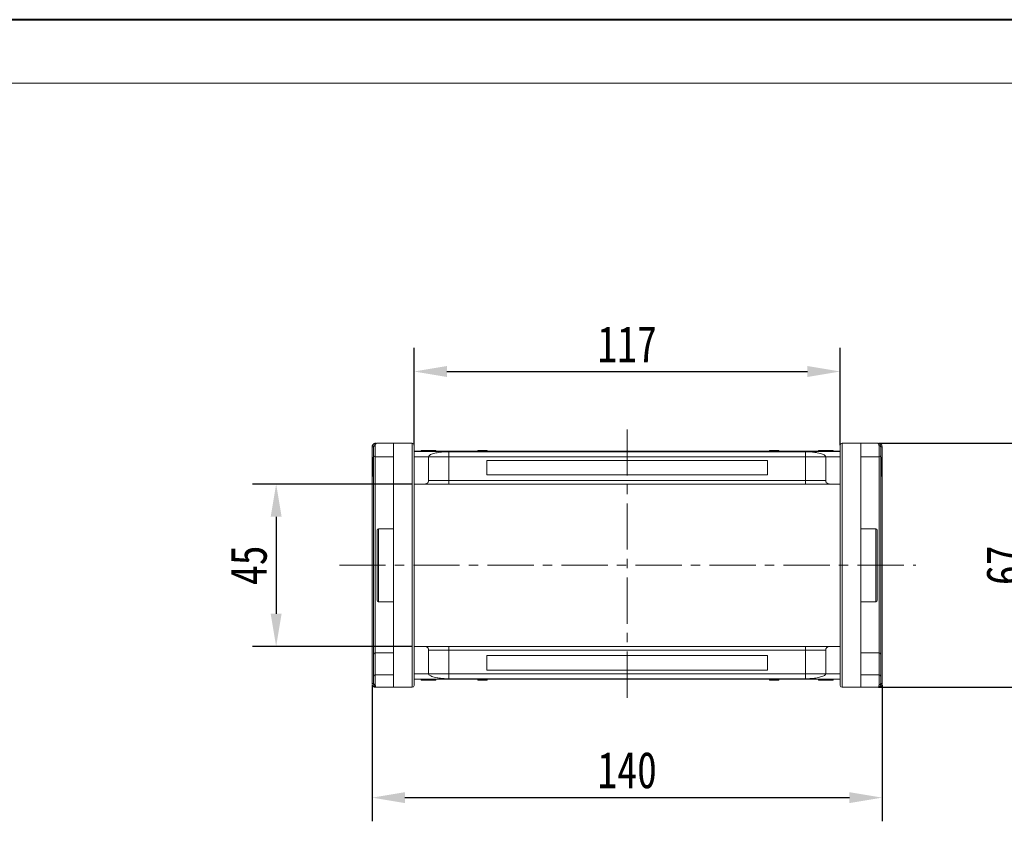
# Model space of a CAD drawing. Header units: millimetres. Extents: x 506 to 1981, y 649 to 1682.
# Tile 19 of 86: x 959 to 1229, y 1462 to 1682. Entities that reach past the tile are written whole.
import ezdxf

# ---------------------------------------------------------------- set-up
doc = ezdxf.new("R2010")
doc.units = ezdxf.units.MM
doc.linetypes.add('CENTERX2', pattern=[20.32, 12.7, -2.54, 2.54, -2.54])
doc.styles.get("Standard").update_dxf_attribs({"font": '仿宋_GB2312.ttf', "width": 0.8})
doc.dimstyles.new('副本 ISO-45.1', dxfattribs={"dimtxt": 10, "dimasz": 9, "dimexe": 6.5, "dimexo": 0.625, "dimgap": 2.5, "dimtad": 1, "dimdsep": 46, "dimtxsty": 'Standard', "dimcen": 2.5, "dimadec": 0, "dimazin": 0, "dimtfac": 1, "dimtmove": 0, "dimatfit": 3, "dimfxl": 0, "dimarcsym": 0})

# ---------------------------------------------------------------- blocks, each defined once
blk = doc.blocks.new('*D2702')
at = {"color": 0, "lineweight": -2}
for p, q in [((1066.23, 1554.34), (1022.49, 1554.34)), ((1028.99, 1545.34), (1028.99, 1518.74)), ((1066.23, 1509.74), (1022.49, 1509.74))]:
    blk.add_line(p, q, dxfattribs=at)
at = {"color": 0, "lineweight": 9}
for points in [[(1027.49, 1545.34), (1030.49, 1545.34), (1028.99, 1554.34)], [(1027.49, 1518.74), (1030.49, 1518.74), (1028.99, 1509.74)]]:
    blk.add_solid(points, dxfattribs=at)
at = {"layer": 'Defpoints', "color": 0, "lineweight": 9}
for p in [(1066.85, 1554.34), (1028.99, 1509.74), (1066.85, 1509.74)]:
    blk.add_point(p, dxfattribs=at)
at = {"color": 0, "lineweight": 9, "insert": (1021.49, 1532.04), "char_height": 10, "attachment_point": 5, "rotation": 90}
blk.add_mtext('45', dxfattribs=at)
blk = doc.blocks.new('*D2703')
at = {"color": 0, "lineweight": -2}
for p, q in [((1194.36, 1565.54), (1242.96, 1565.54)), ((1236.46, 1556.54), (1236.46, 1507.54)), ((1194.36, 1498.54), (1242.96, 1498.54))]:
    blk.add_line(p, q, dxfattribs=at)
at = {"color": 0, "lineweight": 9}
for points in [[(1234.96, 1556.54), (1237.96, 1556.54), (1236.46, 1565.54)], [(1234.96, 1507.54), (1237.96, 1507.54), (1236.46, 1498.54)]]:
    blk.add_solid(points, dxfattribs=at)
at = {"layer": 'Defpoints', "color": 0, "lineweight": 9}
for p in [(1193.74, 1565.54), (1193.74, 1498.54), (1236.46, 1498.54)]:
    blk.add_point(p, dxfattribs=at)
at = {"color": 0, "lineweight": 9, "insert": (1228.96, 1532.04), "char_height": 10, "attachment_point": 5, "rotation": 90}
blk.add_mtext('67', dxfattribs=at)
blk = doc.blocks.new('*D2704')
at = {"color": 0, "lineweight": -2}
for p, q in [((1066.85, 1564.99), (1066.85, 1591.73)), ((1183.85, 1564.99), (1183.85, 1591.73)), ((1075.85, 1585.23), (1174.85, 1585.23))]:
    blk.add_line(p, q, dxfattribs=at)
at = {"color": 0, "lineweight": 9}
for points in [[(1075.85, 1586.73), (1075.85, 1583.73), (1066.85, 1585.23)], [(1174.85, 1586.73), (1174.85, 1583.73), (1183.85, 1585.23)]]:
    blk.add_solid(points, dxfattribs=at)
at = {"layer": 'Defpoints', "color": 0, "lineweight": 9}
for p in [(1183.85, 1585.23), (1066.85, 1564.36), (1183.85, 1564.36)]:
    blk.add_point(p, dxfattribs=at)
at = {"color": 0, "lineweight": 9, "insert": (1125.35, 1592.73), "char_height": 10, "attachment_point": 5}
blk.add_mtext('117', dxfattribs=at)
blk = doc.blocks.new('*D2705')
at = {"color": 0, "lineweight": -2}
for p, q in [((1055.35, 1499.09), (1055.35, 1461.76)), ((1195.35, 1499.09), (1195.35, 1461.76)), ((1064.35, 1468.26), (1186.35, 1468.26))]:
    blk.add_line(p, q, dxfattribs=at)
at = {"color": 0, "lineweight": 9}
for points in [[(1064.35, 1469.76), (1064.35, 1466.76), (1055.35, 1468.26)], [(1186.35, 1469.76), (1186.35, 1466.76), (1195.35, 1468.26)]]:
    blk.add_solid(points, dxfattribs=at)
at = {"layer": 'Defpoints', "color": 0, "lineweight": 9}
for p in [(1055.35, 1499.72), (1195.35, 1499.72), (1195.35, 1468.26)]:
    blk.add_point(p, dxfattribs=at)
at = {"color": 0, "lineweight": 9, "insert": (1125.35, 1475.76), "char_height": 10, "attachment_point": 5}
blk.add_mtext('140', dxfattribs=at)

msp = doc.modelspace()

# ---------------------------------------------------------------- linework, layer by layer
at = {"color": 7, "lineweight": 40}
msp.add_line((1967.115, 1681.796), (506.287, 1681.796), dxfattribs=at)
at = {"color": 7, "lineweight": 13}
msp.add_line((1949.724, 1664.405), (593.241, 1664.405), dxfattribs=at)
at = {"color": 1, "linetype": 'CENTERX2', "lineweight": 13}
for p, q in [((1125.351, 1569.347), (1125.351, 1494.741)), ((1046.349, 1532.044), (1204.57, 1532.044))]:
    msp.add_line(p, q, dxfattribs=at)
at = {"color": 7, "linetype": 'Continuous', "lineweight": 15}
for p, q in [((1061.201, 1565.544), (1056.701, 1565.544)), ((1061.201, 1565.544), (1061.201, 1498.544)), ((1066.351, 1565.544), (1061.201, 1565.544)), ((1066.351, 1565.544), (1066.351, 1498.544)), ((1184.351, 1498.544), (1184.351, 1565.544)), ((1189.501, 1565.544), (1184.351, 1565.544)), ((1189.501, 1498.544), (1189.501, 1565.544)), ((1194.001, 1565.544), (1189.501, 1565.544)), ((1055.351, 1564.542), (1055.351, 1564.545)), ((1055.351, 1564.545), (1055.701, 1564.544)), ((1055.351, 1564.542), (1055.701, 1564.542)), ((1055.351, 1499.546), (1055.351, 1564.542)), ((1056.201, 1564.877), (1056.201, 1561.794)), ((1125.351, 1563.344), (1066.851, 1563.344)), ((1066.851, 1563.3), (1125.351, 1563.3)), ((1068.8, 1563.544), (1068.8, 1563.344)), ((1069.206, 1563.544), (1069.206, 1563.344)), ((1070.824, 1563.544), (1070.824, 1563.344)), ((1072.44, 1563.544), (1072.44, 1563.344)), ((1072.851, 1563.544), (1072.851, 1563.344)), ((1125.351, 1563.212), (1076.351, 1563.212)), ((1076.351, 1563.212), (1076.351, 1561.844)), ((1084.369, 1563.344), (1084.369, 1563.544)), ((1084.369, 1563.544), (1084.596, 1563.544)), ((1084.596, 1563.544), (1084.596, 1563.344)), ((1084.608, 1563.544), (1084.596, 1563.544)), ((1084.608, 1563.344), (1084.608, 1563.544)), ((1084.608, 1563.544), (1084.713, 1563.544)), ((1084.713, 1563.344), (1084.713, 1563.544)), ((1084.713, 1563.544), (1085.194, 1563.544)), ((1085.194, 1563.544), (1085.194, 1563.344)), ((1085.403, 1563.544), (1085.194, 1563.544)), ((1085.403, 1563.344), (1085.403, 1563.544)), ((1085.403, 1563.544), (1086.782, 1563.544)), ((1086.782, 1563.544), (1086.782, 1563.344)), ((1086.922, 1563.544), (1086.782, 1563.544)), ((1086.922, 1563.344), (1086.922, 1563.544)), ((1183.851, 1563.344), (1125.351, 1563.344)), ((1125.351, 1563.3), (1183.851, 1563.3)), ((1174.351, 1563.212), (1125.351, 1563.212)), ((1164.395, 1563.544), (1164.395, 1563.344)), ((1164.399, 1563.544), (1164.395, 1563.544)), ((1164.399, 1563.344), (1164.399, 1563.544)), ((1164.399, 1563.544), (1164.881, 1563.544)), ((1164.881, 1563.344), (1164.881, 1563.544)), ((1165.14, 1563.544), (1164.881, 1563.544)), ((1165.14, 1563.544), (1165.14, 1563.344)), ((1165.211, 1563.544), (1165.14, 1563.544)), ((1165.211, 1563.344), (1165.211, 1563.544)), ((1165.211, 1563.544), (1165.656, 1563.544)), ((1165.656, 1563.344), (1165.656, 1563.544)), ((1165.656, 1563.544), (1166.374, 1563.544)), ((1166.374, 1563.344), (1166.374, 1563.544)), ((1166.374, 1563.544), (1166.725, 1563.544)), ((1166.725, 1563.544), (1166.725, 1563.344)), ((1166.83, 1563.544), (1166.725, 1563.544)), ((1166.83, 1563.344), (1166.83, 1563.544)), ((1166.83, 1563.544), (1166.948, 1563.544)), ((1166.948, 1563.344), (1166.948, 1563.544)), ((1174.351, 1561.844), (1174.351, 1563.212)), ((1177.851, 1563.544), (1177.851, 1563.344)), ((1179.905, 1563.344), (1179.905, 1563.544)), ((1181.902, 1563.544), (1181.902, 1563.344)), ((1194.501, 1561.794), (1194.501, 1564.877)), ((1195.001, 1564.544), (1195.351, 1564.545)), ((1195.001, 1564.542), (1195.351, 1564.542)), ((1195.351, 1564.545), (1195.351, 1564.542)), ((1195.351, 1564.542), (1195.351, 1499.546)), ((1055.701, 1561.608), (1055.501, 1561.608)), ((1056.201, 1561.794), (1061.201, 1561.794)), ((1056.201, 1508.003), (1056.201, 1561.794)), ((1070.851, 1561.844), (1066.851, 1561.844)), ((1070.851, 1561.844), (1076.351, 1561.844)), ((1070.851, 1561.844), (1070.851, 1555.344)), ((1076.351, 1561.844), (1076.351, 1555.344)), ((1076.351, 1561.844), (1125.351, 1561.844)), ((1125.351, 1560.844), (1086.851, 1560.844)), ((1086.851, 1560.844), (1086.851, 1556.844)), ((1125.351, 1561.844), (1174.351, 1561.844)), ((1163.851, 1560.844), (1125.351, 1560.844)), ((1163.851, 1556.844), (1163.851, 1560.844)), ((1174.351, 1561.844), (1179.851, 1561.844)), ((1174.351, 1555.344), (1174.351, 1561.844)), ((1179.851, 1561.844), (1183.851, 1561.844)), ((1179.851, 1555.344), (1179.851, 1561.844)), ((1189.501, 1561.794), (1194.501, 1561.794)), ((1194.501, 1561.794), (1194.501, 1508.003)), ((1195.001, 1561.608), (1195.201, 1561.608)), ((1195.001, 1561.544), (1195.201, 1561.544)), ((1195.201, 1561.544), (1195.201, 1558.308)), ((1055.701, 1559.037), (1055.501, 1559.037)), ((1195.201, 1558.308), (1195.001, 1558.308)), ((1195.001, 1558.211), (1195.201, 1558.211)), ((1195.201, 1558.147), (1195.001, 1558.147)), ((1195.201, 1558.211), (1195.201, 1558.147)), ((1055.501, 1556.48), (1055.701, 1556.48)), ((1066.851, 1554.344), (1069.851, 1554.344)), ((1076.351, 1555.344), (1070.851, 1555.344)), ((1076.351, 1555.344), (1076.351, 1554.344)), ((1125.351, 1555.344), (1076.351, 1555.344)), ((1076.351, 1554.344), (1125.351, 1554.344)), ((1086.851, 1556.844), (1125.351, 1556.844)), ((1125.351, 1556.844), (1163.851, 1556.844)), ((1174.351, 1555.344), (1125.351, 1555.344)), ((1125.351, 1554.344), (1174.351, 1554.344)), ((1179.851, 1555.344), (1174.351, 1555.344)), ((1174.351, 1555.344), (1174.351, 1554.344)), ((1180.851, 1554.344), (1183.851, 1554.344)), ((1195.001, 1556.48), (1195.201, 1556.48)), ((1061.201, 1542.044), (1057.051, 1542.044)), ((1057.051, 1542.044), (1057.051, 1532.044)), ((1193.651, 1542.044), (1189.501, 1542.044)), ((1193.651, 1522.044), (1193.651, 1542.044)), ((1057.051, 1532.044), (1057.051, 1522.044)), ((1057.051, 1522.044), (1061.201, 1522.044)), ((1189.501, 1522.044), (1193.651, 1522.044)), ((1069.851, 1509.744), (1066.851, 1509.744)), ((1070.851, 1508.744), (1070.851, 1502.244)), ((1070.851, 1508.744), (1076.351, 1508.744)), ((1076.351, 1509.744), (1076.351, 1508.744)), ((1125.351, 1509.744), (1076.351, 1509.744)), ((1076.351, 1508.744), (1076.351, 1502.244)), ((1076.351, 1508.744), (1125.351, 1508.744)), ((1174.351, 1509.744), (1125.351, 1509.744)), ((1125.351, 1508.744), (1174.351, 1508.744)), ((1174.351, 1508.744), (1174.351, 1509.744)), ((1174.351, 1508.744), (1179.851, 1508.744)), ((1174.351, 1502.244), (1174.351, 1508.744)), ((1179.851, 1502.244), (1179.851, 1508.744)), ((1180.851, 1509.744), (1183.851, 1509.744)), ((1055.701, 1501.605), (1055.701, 1507.649)), ((1061.201, 1508.003), (1056.201, 1508.003)), ((1056.201, 1501.958), (1056.201, 1508.003)), ((1125.351, 1507.244), (1086.851, 1507.244)), ((1086.851, 1507.244), (1086.851, 1503.244)), ((1163.851, 1507.244), (1125.351, 1507.244)), ((1163.851, 1503.244), (1163.851, 1507.244)), ((1194.501, 1508.003), (1189.501, 1508.003)), ((1194.501, 1508.003), (1194.501, 1501.958)), ((1195.001, 1507.649), (1195.001, 1501.605)), ((1086.851, 1503.244), (1125.351, 1503.244)), ((1125.351, 1503.244), (1163.851, 1503.244)), ((1056.201, 1501.958), (1056.201, 1499.211)), ((1061.201, 1501.958), (1056.201, 1501.958)), ((1066.851, 1502.244), (1070.851, 1502.244)), ((1125.351, 1500.789), (1066.851, 1500.789)), ((1066.851, 1500.744), (1125.351, 1500.744)), ((1068.8, 1500.544), (1068.8, 1500.744)), ((1070.797, 1500.744), (1070.797, 1500.544)), ((1076.351, 1502.244), (1070.851, 1502.244)), ((1072.851, 1500.544), (1072.851, 1500.744)), ((1076.351, 1502.244), (1076.351, 1500.876)), ((1125.351, 1502.244), (1076.351, 1502.244)), ((1076.351, 1500.876), (1125.351, 1500.876)), ((1084.369, 1500.744), (1084.369, 1500.544)), ((1084.487, 1500.544), (1084.369, 1500.544)), ((1084.487, 1500.744), (1084.487, 1500.544)), ((1084.487, 1500.544), (1084.592, 1500.544)), ((1084.592, 1500.544), (1084.592, 1500.744)), ((1084.943, 1500.544), (1084.592, 1500.544)), ((1084.943, 1500.744), (1084.943, 1500.544)), ((1085.661, 1500.544), (1084.943, 1500.544)), ((1085.661, 1500.744), (1085.661, 1500.544)), ((1086.106, 1500.544), (1085.661, 1500.544)), ((1086.106, 1500.744), (1086.106, 1500.544)), ((1086.106, 1500.544), (1086.177, 1500.544)), ((1086.177, 1500.544), (1086.177, 1500.744)), ((1086.177, 1500.544), (1086.436, 1500.544)), ((1086.436, 1500.744), (1086.436, 1500.544)), ((1086.918, 1500.544), (1086.436, 1500.544)), ((1086.918, 1500.744), (1086.918, 1500.544)), ((1086.918, 1500.544), (1086.922, 1500.544)), ((1086.922, 1500.544), (1086.922, 1500.744)), ((1174.351, 1502.244), (1125.351, 1502.244)), ((1125.351, 1500.876), (1174.351, 1500.876)), ((1183.851, 1500.789), (1125.351, 1500.789)), ((1125.351, 1500.744), (1183.851, 1500.744)), ((1164.395, 1500.744), (1164.395, 1500.544)), ((1164.395, 1500.544), (1164.535, 1500.544)), ((1164.535, 1500.544), (1164.535, 1500.744)), ((1165.914, 1500.544), (1164.535, 1500.544)), ((1165.914, 1500.744), (1165.914, 1500.544)), ((1165.914, 1500.544), (1166.123, 1500.544)), ((1166.123, 1500.544), (1166.123, 1500.744)), ((1166.604, 1500.544), (1166.123, 1500.544)), ((1166.604, 1500.744), (1166.604, 1500.544)), ((1166.709, 1500.544), (1166.604, 1500.544)), ((1166.709, 1500.744), (1166.709, 1500.544)), ((1166.709, 1500.544), (1166.721, 1500.544)), ((1166.721, 1500.544), (1166.721, 1500.744)), ((1166.948, 1500.544), (1166.721, 1500.544)), ((1166.948, 1500.744), (1166.948, 1500.544)), ((1174.351, 1502.244), (1174.351, 1500.876)), ((1179.851, 1502.244), (1174.351, 1502.244)), ((1177.851, 1500.544), (1177.851, 1500.744)), ((1178.262, 1500.544), (1178.262, 1500.744)), ((1183.851, 1502.244), (1179.851, 1502.244)), ((1179.878, 1500.544), (1179.878, 1500.744)), ((1181.496, 1500.544), (1181.496, 1500.744)), ((1181.902, 1500.544), (1181.902, 1500.744)), ((1194.501, 1501.958), (1189.501, 1501.958)), ((1194.501, 1499.211), (1194.501, 1501.958)), ((1055.351, 1499.543), (1055.351, 1499.546)), ((1055.701, 1499.546), (1055.351, 1499.546)), ((1055.701, 1499.544), (1055.351, 1499.543)), ((1056.701, 1498.544), (1061.201, 1498.544)), ((1061.201, 1498.544), (1066.351, 1498.544)), ((1184.351, 1498.544), (1189.501, 1498.544)), ((1189.501, 1498.544), (1194.001, 1498.544)), ((1195.351, 1499.546), (1195.001, 1499.546)), ((1195.351, 1499.543), (1195.001, 1499.544)), ((1195.351, 1499.546), (1195.351, 1499.543))]:
    msp.add_line(p, q, dxfattribs=at)
for centre, radius, start, end in [((1056.38, 1565.388), 0.158, 100.60493, 166.76076), ((1066.351, 1565.044), 0.5, 0, 90), ((1184.351, 1565.044), 0.5, 90, 180), ((1194.322, 1565.388), 0.158, 13.23924, 79.39507), ((1056.132, 1564.44), 0.443, 80.98068, 166.39946), ((1194.571, 1564.44), 0.443, 13.60053, 99.01929), ((1056.172, 1562.265), 0.472, 184.06872, 273.55943), ((1194.53, 1562.265), 0.472, 266.44057, 355.93128), ((1057.051, 1541.694), 0.35, 90, 180), ((1193.651, 1541.694), 0.35, 0, 90), ((1057.051, 1522.394), 0.35, 180, 270), ((1193.651, 1522.394), 0.35, 270, 0), ((1056.139, 1507.561), 0.446, 81.95053, 168.57825), ((1194.564, 1507.561), 0.446, 11.42175, 98.04947), ((1056.139, 1501.516), 0.446, 81.95053, 168.57825), ((1194.564, 1501.516), 0.446, 11.42175, 98.04947), ((1056.132, 1499.648), 0.443, 193.60053, 279.01929), ((1056.38, 1498.7), 0.158, 193.23924, 259.39507), ((1066.351, 1499.044), 0.5, 270, 0), ((1184.351, 1499.044), 0.5, 180, 270), ((1194.322, 1498.7), 0.158, 280.60493, 346.76076), ((1194.571, 1499.648), 0.443, 260.98068, 346.39946)]:
    msp.add_arc(centre, radius, start, end, dxfattribs=at)
for points, knots in [([(1055.351, 1564.545), (1055.359, 1564.636), (1055.372, 1564.8), (1055.475, 1565.045), (1055.621, 1565.241), (1055.804, 1565.388), (1055.987, 1565.481), (1056.173, 1565.534), (1056.295, 1565.541), (1056.351, 1565.543)], [0, 0, 0, 0, 0.172016, 0.3127556, 0.4995985, 0.630391, 0.7580256, 0.8892284, 1, 1, 1, 1]), ([(1055.701, 1564.544), (1055.718, 1564.68), (1055.754, 1564.967), (1056.004, 1565.293), (1056.334, 1565.505), (1056.579, 1565.531), (1056.701, 1565.544)], [0, 0, 0, 0, 0.2343503, 0.4981953, 0.748869, 1, 1, 1, 1]), ([(1056.701, 1565.544), (1056.585, 1565.513), (1056.404, 1565.466), (1056.233, 1565.178), (1056.211, 1564.971), (1056.201, 1564.877)], [0, 0, 0, 0, 0.4984129, 0.772928, 1, 1, 1, 1]), ([(1194.501, 1564.877), (1194.491, 1564.971), (1194.47, 1565.178), (1194.298, 1565.466), (1194.118, 1565.513), (1194.001, 1565.544)], [0, 0, 0, 0, 0.2270634, 0.50158693, 1, 1, 1, 1]), ([(1194.001, 1565.544), (1194.124, 1565.531), (1194.369, 1565.505), (1194.698, 1565.293), (1194.949, 1564.967), (1194.984, 1564.68), (1195.001, 1564.544)], [0, 0, 0, 0, 0.2511309, 0.5018046, 0.7656407, 1, 1, 1, 1]), ([(1194.351, 1565.543), (1194.407, 1565.54), (1194.531, 1565.534), (1194.717, 1565.48), (1194.899, 1565.387), (1195.081, 1565.241), (1195.228, 1565.045), (1195.33, 1564.801), (1195.344, 1564.636), (1195.351, 1564.545)], [0, 0, 0, 0, 0.1117977, 0.2443303, 0.368648, 0.5004012, 0.6872226, 0.8279677, 1, 1, 1, 1]), ([(1055.701, 1562.232), (1055.701, 1562.304), (1055.701, 1562.45), (1055.701, 1562.774), (1055.701, 1563.147), (1055.701, 1563.413), (1055.701, 1563.544)], [0, 0, 0, 0, 0.24551284, 0.5, 0.75448716, 1, 1, 1, 1]), ([(1066.851, 1532.044), (1066.851, 1533.051), (1066.851, 1535.063), (1066.851, 1538.117), (1066.851, 1541.177), (1066.851, 1543.902), (1066.851, 1546.24), (1066.851, 1548.214), (1066.851, 1550.452), (1066.851, 1552.889), (1066.851, 1555.42), (1066.851, 1557.704), (1066.851, 1559.482), (1066.851, 1560.84), (1066.851, 1561.863), (1066.851, 1562.88), (1066.851, 1563.811), (1066.851, 1564.526), (1066.851, 1564.965), (1066.851, 1565.018), (1066.851, 1565.044)], [0, 0, 0, 0, 0.0582421, 0.1164894, 0.178226, 0.2399726, 0.2828875, 0.3257092, 0.368633, 0.4343113, 0.5, 0.5656783, 0.6313669, 0.6742818, 0.7171034, 0.7600273, 0.8217639, 0.8835106, 0.9417527, 1, 1, 1, 1]), ([(1069.206, 1563.544), (1069.156, 1563.544), (1069.054, 1563.544), (1068.938, 1563.544), (1068.855, 1563.544), (1068.817, 1563.544), (1068.802, 1563.544), (1068.801, 1563.544), (1068.8, 1563.544)], [0, 0, 0, 0, 0.1937693, 0.3935642, 0.587886, 0.7891312, 0.8942826, 1, 1, 1, 1]), ([(1070.824, 1563.544), (1070.69, 1563.544), (1070.387, 1563.544), (1069.867, 1563.544), (1069.445, 1563.544), (1069.236, 1563.544), (1069.206, 1563.544)], [0, 0, 0, 0, 0.2366286, 0.5373614, 0.9329864, 1, 1, 1, 1]), ([(1072.44, 1563.544), (1072.386, 1563.544), (1072.276, 1563.544), (1072.045, 1563.544), (1071.749, 1563.544), (1071.418, 1563.544), (1071.108, 1563.544), (1070.919, 1563.544), (1070.824, 1563.544)], [0, 0, 0, 0, 0.118432, 0.2393289, 0.4494336, 0.6641784, 0.8318201, 1, 1, 1, 1]), ([(1076.351, 1563.212), (1075.96, 1563.204), (1075.264, 1563.188), (1074.344, 1563.1), (1073.56, 1562.996), (1072.847, 1562.867), (1072.184, 1562.708), (1071.613, 1562.519), (1071.177, 1562.303), (1070.903, 1562.076), (1070.869, 1561.921), (1070.851, 1561.844)], [0, 0, 0, 0, 0.1253767, 0.2231439, 0.3210442, 0.4226148, 0.5242047, 0.6437825, 0.7633681, 0.8816833, 1, 1, 1, 1]), ([(1072.851, 1563.544), (1072.849, 1563.544), (1072.844, 1563.544), (1072.801, 1563.544), (1072.723, 1563.544), (1072.624, 1563.544), (1072.526, 1563.544), (1072.469, 1563.544), (1072.44, 1563.544)], [0, 0, 0, 0, 0.1926273, 0.3886837, 0.5820134, 0.7832006, 0.8910383, 1, 1, 1, 1]), ([(1179.851, 1561.844), (1179.832, 1561.926), (1179.793, 1562.088), (1179.491, 1562.326), (1179.012, 1562.55), (1178.361, 1562.753), (1177.555, 1562.929), (1176.728, 1563.056), (1175.94, 1563.141), (1175.189, 1563.198), (1174.645, 1563.207), (1174.351, 1563.212)], [0, 0, 0, 0, 0.1245955, 0.2491892, 0.3738223, 0.4984451, 0.6220504, 0.7455895, 0.8257011, 0.9057067, 1, 1, 1, 1]), ([(1179.905, 1563.544), (1179.772, 1563.544), (1179.37, 1563.544), (1178.814, 1563.544), (1178.306, 1563.544), (1178.003, 1563.544), (1177.866, 1563.544), (1177.855, 1563.544), (1177.851, 1563.544)], [0, 0, 0, 0, 0.1423372, 0.4291269, 0.5899433, 0.7512055, 0.9098946, 1, 1, 1, 1]), ([(1181.902, 1563.544), (1181.892, 1563.544), (1181.871, 1563.544), (1181.668, 1563.544), (1181.363, 1563.544), (1180.828, 1563.544), (1180.319, 1563.544), (1179.964, 1563.544), (1179.905, 1563.544)], [0, 0, 0, 0, 0.148288, 0.2977445, 0.4437132, 0.6077915, 0.9347078, 1, 1, 1, 1]), ([(1183.851, 1565.044), (1183.851, 1565.018), (1183.851, 1564.965), (1183.851, 1564.526), (1183.851, 1563.811), (1183.851, 1562.88), (1183.851, 1561.863), (1183.851, 1560.84), (1183.851, 1559.482), (1183.851, 1557.704), (1183.851, 1555.42), (1183.851, 1552.889), (1183.851, 1550.452), (1183.851, 1548.215), (1183.851, 1546.24), (1183.851, 1543.902), (1183.851, 1541.178), (1183.851, 1538.117), (1183.851, 1535.063), (1183.851, 1533.051), (1183.851, 1532.044)], [0, 0, 0, 0, 0.0582421, 0.1164894, 0.178226, 0.2399726, 0.2828875, 0.3257092, 0.368633, 0.4343113, 0.5, 0.5656783, 0.6313669, 0.6742818, 0.7171034, 0.7600273, 0.8217639, 0.8835106, 0.9417527, 1, 1, 1, 1]), ([(1195.001, 1562.232), (1195.001, 1562.304), (1195.001, 1562.45), (1195.001, 1562.774), (1195.001, 1563.147), (1195.001, 1563.413), (1195.001, 1563.544)], [0, 0, 0, 0, 0.24551284, 0.5, 0.75448716, 1, 1, 1, 1]), ([(1055.501, 1561.608), (1055.501, 1561.604), (1055.501, 1561.59), (1055.501, 1561.396), (1055.501, 1560.908), (1055.501, 1560.201), (1055.501, 1559.55), (1055.501, 1559.136), (1055.501, 1559.037)], [0, 0, 0, 0, 0.1013981, 0.3069957, 0.5061443, 0.6852619, 0.9245571, 1, 1, 1, 1]), ([(1055.701, 1507.649), (1055.701, 1508.282), (1055.701, 1509.545), (1055.701, 1511.61), (1055.701, 1513.799), (1055.701, 1516.121), (1055.701, 1518.562), (1055.701, 1521.092), (1055.701, 1523.689), (1055.701, 1526.331), (1055.701, 1529.415), (1055.701, 1532.94), (1055.701, 1536.434), (1055.701, 1539.448), (1055.701, 1541.991), (1055.701, 1544.494), (1055.701, 1546.948), (1055.701, 1549.335), (1055.701, 1551.622), (1055.701, 1553.788), (1055.701, 1555.818), (1055.701, 1557.983), (1055.701, 1560.213), (1055.701, 1561.559), (1055.701, 1562.232)], [0, 0, 0, 0, 0.0411432, 0.0821686, 0.1233154, 0.1653953, 0.2076405, 0.2500186, 0.2923895, 0.3346347, 0.3767218, 0.4383567, 0.5, 0.5411413, 0.5821667, 0.6233154, 0.6653953, 0.7076405, 0.7500186, 0.7923895, 0.8346347, 0.8767218, 0.9383589, 1, 1, 1, 1]), ([(1195.001, 1562.232), (1195.001, 1561.791), (1195.001, 1560.911), (1195.001, 1559.376), (1195.001, 1557.683), (1195.001, 1555.817), (1195.001, 1553.789), (1195.001, 1551.622), (1195.001, 1549.335), (1195.001, 1546.948), (1195.001, 1544.093), (1195.001, 1540.737), (1195.001, 1537.298), (1195.001, 1534.251), (1195.001, 1531.626), (1195.001, 1528.983), (1195.001, 1526.332), (1195.001, 1523.689), (1195.001, 1521.092), (1195.001, 1518.563), (1195.001, 1516.121), (1195.001, 1513.423), (1195.001, 1510.523), (1195.001, 1508.607), (1195.001, 1507.649)], [0, 0, 0, 0, 0.0411432, 0.0821686, 0.1233154, 0.1653953, 0.2076405, 0.2500186, 0.2923895, 0.3346347, 0.3767218, 0.4383567, 0.5, 0.5411413, 0.5821667, 0.6233154, 0.6653953, 0.7076405, 0.7500186, 0.7923895, 0.8346347, 0.8767218, 0.9383589, 1, 1, 1, 1]), ([(1195.201, 1561.577), (1195.201, 1561.582), (1195.201, 1561.595), (1195.201, 1561.606), (1195.201, 1561.607), (1195.201, 1561.608)], [0, 0, 0, 0, 0.2339239, 0.616331, 1, 1, 1, 1]), ([(1055.501, 1559.037), (1055.501, 1558.904), (1055.501, 1558.502), (1055.501, 1557.861), (1055.501, 1557.2), (1055.501, 1556.733), (1055.501, 1556.507), (1055.501, 1556.488), (1055.501, 1556.48)], [0, 0, 0, 0, 0.1018882, 0.3073435, 0.4929627, 0.6786474, 0.8607914, 1, 1, 1, 1]), ([(1195.201, 1556.48), (1195.201, 1556.486), (1195.201, 1556.498), (1195.201, 1556.66), (1195.201, 1556.985), (1195.201, 1557.493), (1195.201, 1557.89), (1195.201, 1558.147)], [0, 0, 0, 0, 0.1552919, 0.3531453, 0.543243, 0.704067, 1, 1, 1, 1]), ([(1070.851, 1555.344), (1070.84, 1555.232), (1070.818, 1555.007), (1070.646, 1554.707), (1070.392, 1554.481), (1070.111, 1554.361), (1069.925, 1554.349), (1069.851, 1554.344)], [0, 0, 0, 0, 0.2146939, 0.4293877, 0.6440816, 0.8587754, 1, 1, 1, 1]), ([(1069.851, 1554.344), (1069.872, 1554.344), (1069.916, 1554.344), (1070.277, 1554.344), (1070.877, 1554.344), (1071.722, 1554.344), (1072.592, 1554.344), (1073.356, 1554.344), (1074.137, 1554.344), (1075.138, 1554.344), (1075.955, 1554.344), (1076.351, 1554.344)], [0, 0, 0, 0, 0.11649679, 0.2399717, 0.36857994, 0.49991744, 0.63125493, 0.69561579, 0.7600283, 0.88350321, 1, 1, 1, 1]), ([(1174.351, 1554.344), (1174.748, 1554.344), (1175.564, 1554.344), (1176.776, 1554.344), (1177.941, 1554.344), (1178.98, 1554.344), (1179.686, 1554.344), (1180.133, 1554.344), (1180.487, 1554.344), (1180.787, 1554.344), (1180.83, 1554.344), (1180.851, 1554.344)], [0, 0, 0, 0, 0.1164968, 0.2399717, 0.3685799, 0.4999174, 0.6312549, 0.6956158, 0.7600283, 0.8835032, 1, 1, 1, 1]), ([(1180.851, 1554.344), (1180.739, 1554.355), (1180.514, 1554.377), (1180.214, 1554.55), (1179.988, 1554.803), (1179.868, 1555.085), (1179.856, 1555.27), (1179.851, 1555.344)], [0, 0, 0, 0, 0.21469386, 0.42938772, 0.64408158, 0.85877544, 1, 1, 1, 1]), ([(1056.701, 1541.694), (1056.701, 1541.68), (1056.701, 1541.652), (1056.701, 1541.42), (1056.701, 1541.07), (1056.701, 1540.627), (1056.701, 1540.131), (1056.701, 1539.548), (1056.701, 1538.658), (1056.701, 1537.625), (1056.701, 1536.491), (1056.701, 1535.331), (1056.701, 1533.845), (1056.701, 1532.633), (1056.701, 1532.044)], [0, 0, 0, 0, 0.0776745, 0.1577414, 0.2400414, 0.3044107, 0.3687452, 0.4344841, 0.5001876, 0.6314541, 0.6958234, 0.7601579, 0.8835661, 1, 1, 1, 1]), ([(1194.001, 1532.044), (1194.001, 1532.436), (1194.001, 1533.233), (1194.001, 1534.428), (1194.001, 1535.52), (1194.001, 1536.491), (1194.001, 1537.34), (1194.001, 1538.14), (1194.001, 1539.126), (1194.001, 1539.964), (1194.001, 1540.628), (1194.001, 1541.154), (1194.001, 1541.599), (1194.001, 1541.663), (1194.001, 1541.694)], [0, 0, 0, 0, 0.07766667, 0.15774142, 0.24004141, 0.3044107, 0.36874521, 0.43448416, 0.50018759, 0.63145414, 0.69582342, 0.76015794, 0.88356614, 1, 1, 1, 1]), ([(1056.701, 1532.044), (1056.701, 1531.652), (1056.701, 1530.855), (1056.701, 1529.661), (1056.701, 1528.568), (1056.701, 1527.597), (1056.701, 1526.749), (1056.701, 1525.949), (1056.701, 1524.963), (1056.701, 1524.124), (1056.701, 1523.461), (1056.701, 1522.935), (1056.701, 1522.489), (1056.701, 1522.425), (1056.701, 1522.394)], [0, 0, 0, 0, 0.07766667, 0.15774142, 0.24004141, 0.3044107, 0.36874521, 0.43448416, 0.50018759, 0.63145414, 0.69582342, 0.76015794, 0.88356614, 1, 1, 1, 1]), ([(1066.851, 1499.044), (1066.851, 1499.071), (1066.851, 1499.123), (1066.851, 1499.562), (1066.851, 1500.278), (1066.851, 1501.208), (1066.851, 1502.225), (1066.851, 1503.248), (1066.851, 1504.607), (1066.851, 1506.384), (1066.851, 1508.668), (1066.851, 1511.2), (1066.851, 1513.636), (1066.851, 1515.874), (1066.851, 1517.848), (1066.851, 1520.186), (1066.851, 1522.911), (1066.851, 1525.971), (1066.851, 1529.025), (1066.851, 1531.038), (1066.851, 1532.044)], [0, 0, 0, 0, 0.0582421, 0.1164894, 0.178226, 0.2399726, 0.2828875, 0.3257092, 0.368633, 0.4343113, 0.5, 0.5656783, 0.6313669, 0.6742818, 0.7171034, 0.7600273, 0.8217639, 0.8835106, 0.9417527, 1, 1, 1, 1]), ([(1183.851, 1532.044), (1183.851, 1531.038), (1183.851, 1529.025), (1183.851, 1525.971), (1183.851, 1522.911), (1183.851, 1520.186), (1183.851, 1517.849), (1183.851, 1515.874), (1183.851, 1513.637), (1183.851, 1511.2), (1183.851, 1508.669), (1183.851, 1506.384), (1183.851, 1504.607), (1183.851, 1503.248), (1183.851, 1502.225), (1183.851, 1501.209), (1183.851, 1500.278), (1183.851, 1499.562), (1183.851, 1499.123), (1183.851, 1499.071), (1183.851, 1499.044)], [0, 0, 0, 0, 0.0582421, 0.1164894, 0.178226, 0.2399726, 0.2828875, 0.3257092, 0.368633, 0.4343113, 0.5, 0.5656783, 0.6313669, 0.6742818, 0.7171034, 0.7600273, 0.8217639, 0.8835106, 0.9417527, 1, 1, 1, 1]), ([(1194.001, 1522.394), (1194.001, 1522.408), (1194.001, 1522.436), (1194.001, 1522.668), (1194.001, 1523.019), (1194.001, 1523.461), (1194.001, 1523.957), (1194.001, 1524.541), (1194.001, 1525.43), (1194.001, 1526.463), (1194.001, 1527.598), (1194.001, 1528.758), (1194.001, 1530.243), (1194.001, 1531.456), (1194.001, 1532.044)], [0, 0, 0, 0, 0.0776745, 0.1577414, 0.2400414, 0.3044107, 0.3687452, 0.4344841, 0.5001876, 0.6314541, 0.6958234, 0.7601579, 0.8835661, 1, 1, 1, 1]), ([(1069.851, 1509.744), (1069.964, 1509.733), (1070.188, 1509.711), (1070.488, 1509.539), (1070.714, 1509.285), (1070.834, 1509.004), (1070.846, 1508.818), (1070.851, 1508.744)], [0, 0, 0, 0, 0.21469386, 0.42938772, 0.64408158, 0.85877544, 1, 1, 1, 1]), ([(1076.351, 1509.744), (1075.955, 1509.744), (1075.138, 1509.744), (1073.927, 1509.744), (1072.762, 1509.744), (1071.722, 1509.744), (1071.016, 1509.744), (1070.57, 1509.744), (1070.215, 1509.744), (1069.915, 1509.744), (1069.872, 1509.744), (1069.851, 1509.744)], [0, 0, 0, 0, 0.11649679, 0.2399717, 0.36857994, 0.49991744, 0.63125493, 0.69561579, 0.7600283, 0.88350321, 1, 1, 1, 1]), ([(1180.851, 1509.744), (1180.83, 1509.744), (1180.787, 1509.744), (1180.425, 1509.744), (1179.825, 1509.744), (1178.98, 1509.744), (1178.111, 1509.744), (1177.346, 1509.744), (1176.565, 1509.744), (1175.564, 1509.744), (1174.748, 1509.744), (1174.351, 1509.744)], [0, 0, 0, 0, 0.1164968, 0.2399717, 0.3685799, 0.4999174, 0.6312549, 0.6956158, 0.7600283, 0.8835032, 1, 1, 1, 1]), ([(1179.851, 1508.744), (1179.862, 1508.857), (1179.884, 1509.081), (1180.057, 1509.381), (1180.31, 1509.607), (1180.592, 1509.727), (1180.777, 1509.739), (1180.851, 1509.744)], [0, 0, 0, 0, 0.21469386, 0.42938772, 0.64408158, 0.85877544, 1, 1, 1, 1]), ([(1068.8, 1500.544), (1068.811, 1500.544), (1068.832, 1500.544), (1069.033, 1500.544), (1069.338, 1500.544), (1069.874, 1500.544), (1070.384, 1500.544), (1070.739, 1500.544), (1070.797, 1500.544)], [0, 0, 0, 0, 0.1482689, 0.2976473, 0.4424214, 0.6078512, 0.9356585, 1, 1, 1, 1]), ([(1070.797, 1500.544), (1070.931, 1500.544), (1071.332, 1500.544), (1071.888, 1500.544), (1072.396, 1500.544), (1072.699, 1500.544), (1072.837, 1500.544), (1072.847, 1500.544), (1072.851, 1500.544)], [0, 0, 0, 0, 0.1423372, 0.4291269, 0.5899433, 0.7512055, 0.9098946, 1, 1, 1, 1]), ([(1070.851, 1502.244), (1070.871, 1502.163), (1070.909, 1502), (1071.212, 1501.762), (1071.69, 1501.539), (1072.341, 1501.335), (1073.147, 1501.159), (1073.974, 1501.032), (1074.762, 1500.948), (1075.513, 1500.89), (1076.057, 1500.881), (1076.351, 1500.876)], [0, 0, 0, 0, 0.1245955, 0.2491892, 0.3738223, 0.4984451, 0.6220504, 0.7455895, 0.8257011, 0.9057067, 1, 1, 1, 1]), ([(1174.351, 1500.876), (1174.742, 1500.885), (1175.439, 1500.9), (1176.359, 1500.989), (1177.143, 1501.092), (1177.855, 1501.221), (1178.519, 1501.381), (1179.089, 1501.57), (1179.525, 1501.785), (1179.799, 1502.012), (1179.834, 1502.167), (1179.851, 1502.244)], [0, 0, 0, 0, 0.1253767, 0.2231439, 0.3210442, 0.4226148, 0.5242047, 0.6437825, 0.7633681, 0.8816833, 1, 1, 1, 1]), ([(1177.851, 1500.544), (1177.853, 1500.544), (1177.858, 1500.544), (1177.902, 1500.544), (1177.98, 1500.544), (1178.078, 1500.544), (1178.176, 1500.544), (1178.233, 1500.544), (1178.262, 1500.544)], [0, 0, 0, 0, 0.1926347, 0.388697, 0.5820148, 0.7830443, 0.8909593, 1, 1, 1, 1]), ([(1178.262, 1500.544), (1178.316, 1500.544), (1178.426, 1500.544), (1178.663, 1500.544), (1178.971, 1500.544), (1179.308, 1500.544), (1179.612, 1500.544), (1179.789, 1500.544), (1179.878, 1500.544)], [0, 0, 0, 0, 0.1184406, 0.2393457, 0.4595932, 0.6849248, 0.8422399, 1, 1, 1, 1]), ([(1179.878, 1500.544), (1180.012, 1500.544), (1180.315, 1500.544), (1180.844, 1500.544), (1181.267, 1500.544), (1181.474, 1500.544), (1181.496, 1500.544)], [0, 0, 0, 0, 0.23673076, 0.53755546, 0.94966792, 1, 1, 1, 1]), ([(1181.496, 1500.544), (1181.546, 1500.544), (1181.648, 1500.544), (1181.764, 1500.544), (1181.847, 1500.544), (1181.885, 1500.544), (1181.9, 1500.544), (1181.902, 1500.544), (1181.902, 1500.544)], [0, 0, 0, 0, 0.1937762, 0.3936, 0.5878635, 0.7889077, 0.894169, 1, 1, 1, 1]), ([(1056.351, 1498.545), (1056.295, 1498.548), (1056.171, 1498.554), (1055.985, 1498.608), (1055.803, 1498.701), (1055.62, 1498.848), (1055.475, 1499.043), (1055.372, 1499.288), (1055.359, 1499.453), (1055.351, 1499.543)], [0, 0, 0, 0, 0.1119973, 0.2448439, 0.3691679, 0.5008987, 0.6875333, 0.8281382, 1, 1, 1, 1]), ([(1056.701, 1498.544), (1056.578, 1498.557), (1056.334, 1498.583), (1056.004, 1498.795), (1055.754, 1499.121), (1055.718, 1499.409), (1055.701, 1499.544)], [0, 0, 0, 0, 0.2515188, 0.5017844, 0.7656323, 1, 1, 1, 1]), ([(1056.201, 1499.211), (1056.211, 1499.117), (1056.233, 1498.91), (1056.404, 1498.623), (1056.585, 1498.575), (1056.701, 1498.544)], [0, 0, 0, 0, 0.2270634, 0.5015869, 1, 1, 1, 1]), ([(1195.001, 1499.544), (1194.984, 1499.409), (1194.949, 1499.121), (1194.699, 1498.795), (1194.369, 1498.583), (1194.124, 1498.557), (1194.001, 1498.544)], [0, 0, 0, 0, 0.23435876, 0.49821551, 0.74848117, 1, 1, 1, 1]), ([(1194.001, 1498.544), (1194.118, 1498.575), (1194.298, 1498.623), (1194.47, 1498.91), (1194.491, 1499.117), (1194.501, 1499.211)], [0, 0, 0, 0, 0.4984129, 0.772928, 1, 1, 1, 1]), ([(1195.351, 1499.543), (1195.344, 1499.453), (1195.33, 1499.288), (1195.228, 1499.043), (1195.082, 1498.848), (1194.899, 1498.701), (1194.716, 1498.608), (1194.529, 1498.554), (1194.407, 1498.548), (1194.351, 1498.545)], [0, 0, 0, 0, 0.1718456, 0.312445, 0.4991009, 0.6298393, 0.7575038, 0.8890244, 1, 1, 1, 1])]:
    msp.add_open_spline(points, degree=3, knots=knots, dxfattribs=at)
for points in [[(1055.701, 1563.544), (1055.701, 1563.728), (1055.701, 1564.097), (1055.701, 1564.395), (1055.701, 1564.544)], [(1195.001, 1564.544), (1195.001, 1564.395), (1195.001, 1564.097), (1195.001, 1563.728), (1195.001, 1563.544)], [(1055.701, 1500.544), (1055.701, 1500.743), (1055.701, 1501.14), (1055.701, 1501.45), (1055.701, 1501.605)], [(1055.701, 1499.544), (1055.701, 1499.693), (1055.701, 1499.991), (1055.701, 1500.36), (1055.701, 1500.544)], [(1195.001, 1501.605), (1195.001, 1501.45), (1195.001, 1501.14), (1195.001, 1500.743), (1195.001, 1500.544)], [(1195.001, 1500.544), (1195.001, 1500.36), (1195.001, 1499.991), (1195.001, 1499.693), (1195.001, 1499.544)]]:
    msp.add_open_spline(points, degree=3, dxfattribs=at)

# ---------------------------------------------------------------- dimensions: what is measured, and where the dimension line sits
at = {"color": 5, "lineweight": 9}
for base, p1, p2, picture, middle in [((1183.851, 1585.23), (1066.851, 1564.361), (1183.851, 1564.361), '*D2704', (1125.351, 1592.73)), ((1195.351, 1468.261), (1055.351, 1499.719), (1195.351, 1499.719), '*D2705', (1125.351, 1475.761))]:
    dim = msp.add_linear_dim(base=base, p1=p1, p2=p2, dimstyle='副本 ISO-45.1', dxfattribs=at)
    dim.commit()
    dim.dimension.update_dxf_attribs({"geometry": picture, "text_midpoint": middle})
dim = msp.add_linear_dim(base=(1236.462, 1498.544), p1=(1193.738, 1565.544), p2=(1193.738, 1498.544), angle=90, dimstyle='副本 ISO-45.1', dxfattribs=at)
dim.commit()
dim.dimension.update_dxf_attribs({"geometry": '*D2703', "text_midpoint": (1228.962, 1532.044)})
dim = msp.add_linear_dim(base=(1028.994, 1509.744), p1=(1066.851, 1554.344), p2=(1066.851, 1509.744), angle=90, text='45', dimstyle='副本 ISO-45.1', dxfattribs=at)
dim.commit()
dim.dimension.update_dxf_attribs({"geometry": '*D2702', "text_midpoint": (1021.494, 1532.044)})

doc.saveas('drawing.dxf')
